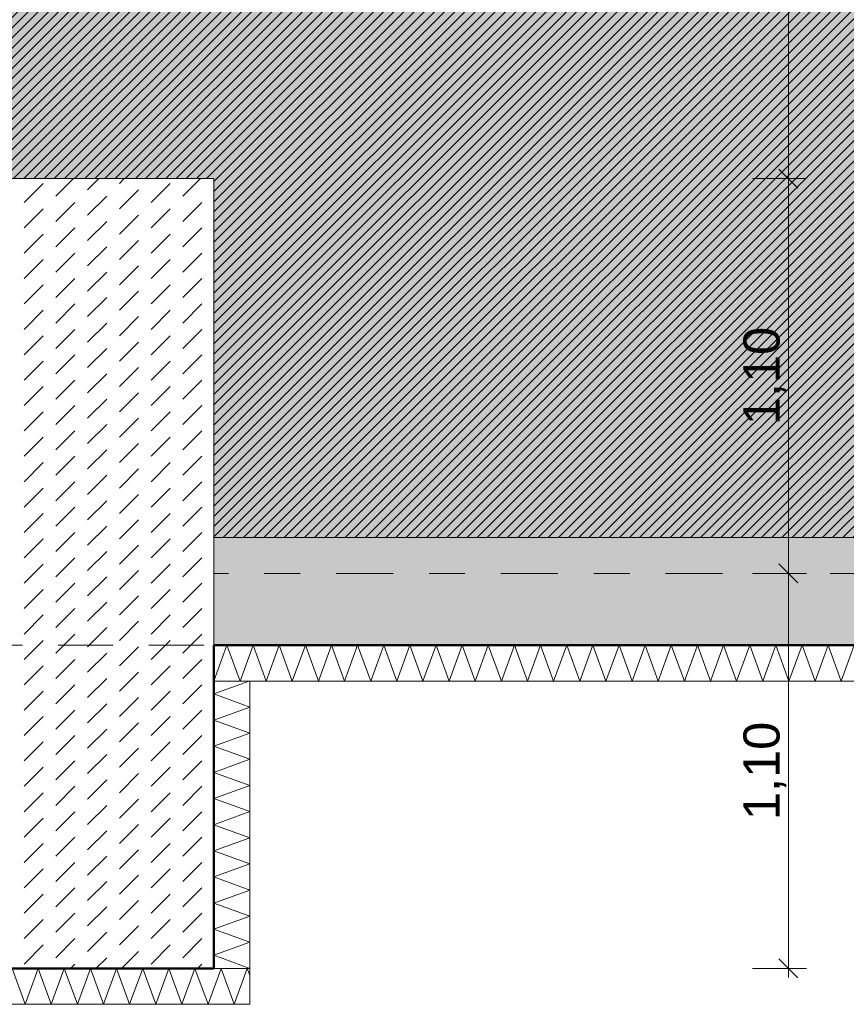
# Model space of a CAD drawing. Header units: metres. Extents: x -273 to 6, y -183 to 13.
# Tile 212 of 256: x -65.86 to -63.56, y -40.65 to -37.9. Entities that reach past the tile are written whole.
import ezdxf

# ---------------------------------------------------------------- set-up
doc = ezdxf.new("R2010")
doc.units = ezdxf.units.M
doc.header["$LTSCALE"] = 0.05
doc.header["$PDMODE"] = 1
doc.header["$PDSIZE"] = -2
doc.linetypes.add('ISO-02 Strichlinie', pattern=[3.81, 3.048, -0.762])
doc.linetypes.add('Linienart-53', pattern=[5.291531, 3.175, -1.058062, 0.352704, -0.705764])
doc.layers.get('0').update_dxf_attribs({"lineweight": 25})
for name, color, linetype, lineweight, true_color in [('00 -Bauelemente -Beton unbewehrt', 7, 'Continuous', 9, 0xf7e06e), ('00 -Bauelemente -Dämmung innen', 7, 'Continuous', 9, 0xff7fe6), ('30 -32 Gründung- 2 Flachgründungen u. Bodenplatten', 7, 'Continuous', 9, 0xff6633), ('30 -32 Gründung-4 Frostschürze', 7, 'Continuous', 9, 0x66aaff), ('70 -72 Beschriftung- 1 Beschriftung allgemein', 7, 'Continuous', 9, 0xff6633), ('70 -76 Bemaßung- 2 Allgemein', 7, 'Continuous', 5, 0x6666cc)]:
    doc.layers.add(name, color=color, linetype=linetype, lineweight=lineweight, true_color=true_color)
for name, color, linetype, lineweight in [('30 -35 Decken- 2 Beläge- Dämmung', 7, 'Continuous', 9), ('70 -71 Achsen- 1 Gebäudeachsen', 7, 'Linienart-53', 18), ('Keine', 7, 'Continuous', 9)]:
    doc.layers.add(name, color=color, linetype=linetype, lineweight=lineweight)
doc.styles.add('Arial', font='arial.ttf')
doc.dimstyles.new('k+k_klein', dxfattribs={"dimtxt": 0.100689, "dimasz": 0.05302, "dimexe": 0.05, "dimexo": 0.15, "dimgap": 0.005, "dimtad": 1, "dimdec": 3, "dimtxsty": 'Arial', "dimblk": 'VW_SLASH-2', "dimblk1": 'VW_SLASH-2', "dimblk2": 'VW_SLASH-2', "dimcen": 0, "dimdle": 0.025, "dimadec": 3, "dimazin": 0, "dimtfac": 0.75, "dimtdec": 3, "dimtix": 1, "dimtmove": 0, "dimatfit": 0, "dimldrblk": 'VW_FILLEDARROW', "dimfxl": 0.1, "dimfxlon": 1, "dimfrac": 2, "dimtolj": 1, "dimarcsym": 0})

# ---------------------------------------------------------------- blocks, each defined once
blk = doc.blocks.new('_Achsen (3D)')
at = {"layer": '70 -71 Achsen- 1 Gebäudeachsen', "transparency": 33554687}
blk.add_line((-179.668, -39.447), (3.826, -39.447), dxfattribs=at)
blk = doc.blocks.new('Gruppe-414')
at = {"color": 255, "linetype": 'Continuous', "lineweight": 5}
blk.add_wipeout([(-65.321, -39.747), (-59.271, -39.747), (-59.271, -39.647), (-65.321, -39.647)], dxfattribs=at).dxf.layer = '00 -Bauelemente -Dämmung innen'
blk = doc.blocks.new('Gruppe-415')
at = {"layer": '00 -Bauelemente -Dämmung innen', "color": 7, "transparency": 33554687, "flags": 128}
blk.add_lwpolyline([(-65.321, -39.747), (-65.2846, -39.647), (-65.2482, -39.747), (-65.2118, -39.647), (-65.1754, -39.747), (-65.139, -39.647), (-65.1026, -39.747), (-65.0662, -39.647), (-65.0298, -39.747), (-64.9934, -39.647), (-64.957, -39.747), (-64.9206, -39.647), (-64.8842, -39.747), (-64.8478, -39.647), (-64.8114, -39.747), (-64.775, -39.647), (-64.7386, -39.747), (-64.7023, -39.647), (-64.6659, -39.747), (-64.6295, -39.647), (-64.5931, -39.747), (-64.5567, -39.647), (-64.5203, -39.747), (-64.4839, -39.647), (-64.4475, -39.747), (-64.4111, -39.647), (-64.3747, -39.747), (-64.3383, -39.647), (-64.3019, -39.747), (-64.2655, -39.647), (-64.2291, -39.747), (-64.1927, -39.647), (-64.1563, -39.747), (-64.1199, -39.647), (-64.0835, -39.747), (-64.0471, -39.647), (-64.0107, -39.747), (-63.9743, -39.647), (-63.9379, -39.747), (-63.9015, -39.647), (-63.8651, -39.747), (-63.8287, -39.647), (-63.7923, -39.747), (-63.7559, -39.647), (-63.7195, -39.747), (-63.6831, -39.647), (-63.6467, -39.747), (-63.6103, -39.647), (-63.5739, -39.747), (-63.5375, -39.647)], dxfattribs=at)
blk = doc.blocks.new('Gruppe-416')
at = {"layer": '00 -Bauelemente -Dämmung innen', "color": 7, "linetype": 'Continuous', "lineweight": 9, "transparency": 33554687}
blk.add_line((-65.321, -39.647), (-65.321, -39.747), dxfattribs=at)
blk = doc.blocks.new('Gruppe-418')
at = {"color": 7, "transparency": 33554687}
blk.add_blockref('Gruppe-416', (0, 0), dxfattribs=at)
blk = doc.blocks.new('Gruppe-419')
at = {"layer": '00 -Bauelemente -Dämmung innen', "color": 7, "linetype": 'Continuous', "lineweight": 9, "transparency": 33554687}
blk.add_line((-59.271, -39.647), (-65.321, -39.647), dxfattribs=at)
blk = doc.blocks.new('Gruppe-420')
at = {"layer": '00 -Bauelemente -Dämmung innen', "color": 7, "linetype": 'Continuous', "lineweight": 9, "transparency": 33554687}
blk.add_line((-65.321, -39.747), (-59.271, -39.747), dxfattribs=at)
blk = doc.blocks.new('Gruppe-421')
at = {"color": 7, "transparency": 33554687}
for name in ['Gruppe-419', 'Gruppe-420']:
    blk.add_blockref(name, (0, 0), dxfattribs=at)
blk = doc.blocks.new('Gruppe-422')
at = {"layer": '00 -Bauelemente -Dämmung innen', "color": 7}
blk.add_blockref('Gruppe-414', (0, 0), dxfattribs=at)
at = {"color": 7, "transparency": 33554687}
for name in ['Gruppe-418', 'Gruppe-421']:
    blk.add_blockref(name, (0, 0), dxfattribs=at)
at = {"layer": '00 -Bauelemente -Dämmung innen', "color": 7, "transparency": 33554687}
blk.add_blockref('Gruppe-415', (0, 0), dxfattribs=at)
blk = doc.blocks.new('Gruppe-423')
at = {"layer": '00 -Bauelemente -Dämmung innen', "color": 7, "transparency": 33554687}
blk.add_blockref('Gruppe-422', (0, 0), dxfattribs=at)
at = {"layer": '00 -Bauelemente -Dämmung innen', "color": 0, "flags": 1}
for tag in ['prm0_value', 'prm1_value', 'prm2_value', 'prm3_value', 'prm4_value', 'prm5_value', 'prm6_value', 'IFC_UUID', 'instanceID', 'prm0_name', 'prm0_type', 'prm1_name', 'prm1_type', 'prm2_name', 'prm2_type', 'prm3_name', 'prm3_type', 'prm4_name', 'prm4_type', 'prm5_name', 'prm5_type', 'prm6_name', 'prm6_type']:
    blk.add_attdef(tag, (-65.321, -39.747), '', height=0.00018, dxfattribs=at)
blk = doc.blocks.new('Gruppe-1504')
at = {"color": 255, "linetype": 'Continuous', "lineweight": 5}
blk.add_wipeout([(-65.221, -40.547), (-65.221, -39.747), (-65.321, -39.747), (-65.321, -40.547)], dxfattribs=at).dxf.layer = '00 -Bauelemente -Dämmung innen'
blk = doc.blocks.new('Gruppe-1505')
at = {"layer": '00 -Bauelemente -Dämmung innen', "color": 7, "transparency": 33554687, "flags": 128}
blk.add_lwpolyline([(-65.221, -40.547), (-65.321, -40.5106), (-65.221, -40.4742), (-65.321, -40.4379), (-65.221, -40.4015), (-65.321, -40.3651), (-65.221, -40.3287), (-65.321, -40.2923), (-65.221, -40.2559), (-65.321, -40.2195), (-65.221, -40.1831), (-65.321, -40.1467), (-65.221, -40.1103), (-65.321, -40.0739), (-65.221, -40.0375), (-65.321, -40.0011), (-65.221, -39.9647), (-65.321, -39.9283), (-65.221, -39.8919), (-65.321, -39.8555), (-65.221, -39.8191), (-65.321, -39.7827), (-65.223, -39.747)], dxfattribs=at)
blk = doc.blocks.new('Gruppe-1506')
at = {"layer": '00 -Bauelemente -Dämmung innen', "color": 7, "linetype": 'Continuous', "lineweight": 9, "transparency": 33554687}
blk.add_line((-65.321, -40.547), (-65.221, -40.547), dxfattribs=at)
blk = doc.blocks.new('Gruppe-1507')
at = {"layer": '00 -Bauelemente -Dämmung innen', "color": 7, "linetype": 'Continuous', "lineweight": 9, "transparency": 33554687}
blk.add_line((-65.221, -39.747), (-65.321, -39.747), dxfattribs=at)
blk = doc.blocks.new('Gruppe-1508')
at = {"color": 7, "transparency": 33554687}
for name in ['Gruppe-1507', 'Gruppe-1506']:
    blk.add_blockref(name, (0, 0), dxfattribs=at)
blk = doc.blocks.new('Gruppe-1509')
at = {"layer": '00 -Bauelemente -Dämmung innen', "color": 7, "linetype": 'Continuous', "lineweight": 9, "transparency": 33554687}
blk.add_line((-65.321, -39.747), (-65.321, -40.547), dxfattribs=at)
blk = doc.blocks.new('Gruppe-1510')
at = {"layer": '00 -Bauelemente -Dämmung innen', "color": 7, "linetype": 'Continuous', "lineweight": 9, "transparency": 33554687}
blk.add_line((-65.221, -40.547), (-65.221, -39.747), dxfattribs=at)
blk = doc.blocks.new('Gruppe-1511')
at = {"color": 7, "transparency": 33554687}
for name in ['Gruppe-1509', 'Gruppe-1510']:
    blk.add_blockref(name, (0, 0), dxfattribs=at)
blk = doc.blocks.new('Gruppe-1512')
at = {"layer": '00 -Bauelemente -Dämmung innen', "color": 7}
blk.add_blockref('Gruppe-1504', (0, 0), dxfattribs=at)
at = {"color": 7, "transparency": 33554687}
for name in ['Gruppe-1508', 'Gruppe-1511']:
    blk.add_blockref(name, (0, 0), dxfattribs=at)
at = {"layer": '00 -Bauelemente -Dämmung innen', "color": 7, "transparency": 33554687}
blk.add_blockref('Gruppe-1505', (0, 0), dxfattribs=at)
blk = doc.blocks.new('Gruppe-1513')
at = {"layer": '00 -Bauelemente -Dämmung innen', "color": 7, "transparency": 33554687}
blk.add_blockref('Gruppe-1512', (0, 0), dxfattribs=at)
at = {"layer": '00 -Bauelemente -Dämmung innen', "color": 0, "flags": 1}
for tag in ['prm0_value', 'prm1_value', 'prm2_value', 'prm3_value', 'prm4_value', 'prm5_value', 'prm6_value', 'IFC_UUID', 'instanceID', 'prm0_name', 'prm0_type', 'prm1_name', 'prm1_type', 'prm2_name', 'prm2_type', 'prm3_name', 'prm3_type', 'prm4_name', 'prm4_type', 'prm5_name', 'prm5_type', 'prm6_name', 'prm6_type']:
    blk.add_attdef(tag, (-65.321, -40.547), '', height=0.00018, dxfattribs=at)
blk = doc.blocks.new('Gruppe-1514')
at = {"color": 255, "linetype": 'Continuous', "lineweight": 5}
blk.add_wipeout([(-67.521, -40.647), (-65.221, -40.647), (-65.221, -40.547), (-67.521, -40.547)], dxfattribs=at).dxf.layer = '00 -Bauelemente -Dämmung innen'
blk = doc.blocks.new('Gruppe-1515')
at = {"layer": '00 -Bauelemente -Dämmung innen', "color": 7, "transparency": 33554687, "flags": 128}
blk.add_lwpolyline([(-67.521, -40.647), (-67.4846, -40.547), (-67.4482, -40.647), (-67.4118, -40.547), (-67.3754, -40.647), (-67.339, -40.547), (-67.3026, -40.647), (-67.2662, -40.547), (-67.2298, -40.647), (-67.1934, -40.547), (-67.157, -40.647), (-67.1206, -40.547), (-67.0842, -40.647), (-67.0478, -40.547), (-67.0114, -40.647), (-66.975, -40.547), (-66.9386, -40.647), (-66.9023, -40.547), (-66.8659, -40.647), (-66.8295, -40.547), (-66.7931, -40.647), (-66.7567, -40.547), (-66.7203, -40.647), (-66.6839, -40.547), (-66.6475, -40.647), (-66.6111, -40.547), (-66.5747, -40.647), (-66.5383, -40.547), (-66.5019, -40.647), (-66.4655, -40.547), (-66.4291, -40.647), (-66.3927, -40.547), (-66.3563, -40.647), (-66.3199, -40.547), (-66.2835, -40.647), (-66.2471, -40.547), (-66.2107, -40.647), (-66.1743, -40.547), (-66.1379, -40.647), (-66.1015, -40.547), (-66.0651, -40.647), (-66.0287, -40.547), (-65.9923, -40.647), (-65.9559, -40.547), (-65.9195, -40.647), (-65.8831, -40.547), (-65.8467, -40.647), (-65.8103, -40.547), (-65.7739, -40.647), (-65.7375, -40.547), (-65.7011, -40.647), (-65.6648, -40.547), (-65.6284, -40.647), (-65.592, -40.547), (-65.5556, -40.647), (-65.5192, -40.547), (-65.4828, -40.647), (-65.4464, -40.547), (-65.41, -40.647), (-65.3736, -40.547), (-65.3372, -40.647), (-65.3008, -40.547), (-65.2644, -40.647), (-65.228, -40.547), (-65.221, -40.5662)], dxfattribs=at)
blk = doc.blocks.new('Gruppe-1516')
at = {"layer": '00 -Bauelemente -Dämmung innen', "color": 7, "linetype": 'Continuous', "lineweight": 9, "transparency": 33554687}
blk.add_line((-67.521, -40.547), (-67.521, -40.647), dxfattribs=at)
blk = doc.blocks.new('Gruppe-1517')
at = {"layer": '00 -Bauelemente -Dämmung innen', "color": 7, "linetype": 'Continuous', "lineweight": 9, "transparency": 33554687}
blk.add_line((-65.221, -40.647), (-65.221, -40.547), dxfattribs=at)
blk = doc.blocks.new('Gruppe-1518')
at = {"color": 7, "transparency": 33554687}
for name in ['Gruppe-1516', 'Gruppe-1517']:
    blk.add_blockref(name, (0, 0), dxfattribs=at)
blk = doc.blocks.new('Gruppe-1519')
at = {"layer": '00 -Bauelemente -Dämmung innen', "color": 7, "linetype": 'Continuous', "lineweight": 9, "transparency": 33554687}
blk.add_line((-65.221, -40.547), (-67.521, -40.547), dxfattribs=at)
blk = doc.blocks.new('Gruppe-1520')
at = {"layer": '00 -Bauelemente -Dämmung innen', "color": 7, "linetype": 'Continuous', "lineweight": 9, "transparency": 33554687}
blk.add_line((-67.521, -40.647), (-65.221, -40.647), dxfattribs=at)
blk = doc.blocks.new('Gruppe-1521')
at = {"color": 7, "transparency": 33554687}
for name in ['Gruppe-1519', 'Gruppe-1520']:
    blk.add_blockref(name, (0, 0), dxfattribs=at)
blk = doc.blocks.new('Gruppe-1522')
at = {"layer": '00 -Bauelemente -Dämmung innen', "color": 7}
blk.add_blockref('Gruppe-1514', (0, 0), dxfattribs=at)
at = {"color": 7, "transparency": 33554687}
for name in ['Gruppe-1518', 'Gruppe-1521']:
    blk.add_blockref(name, (0, 0), dxfattribs=at)
at = {"layer": '00 -Bauelemente -Dämmung innen', "color": 7, "transparency": 33554687}
blk.add_blockref('Gruppe-1515', (0, 0), dxfattribs=at)
blk = doc.blocks.new('Gruppe-1523')
at = {"layer": '00 -Bauelemente -Dämmung innen', "color": 7, "transparency": 33554687}
blk.add_blockref('Gruppe-1522', (0, 0), dxfattribs=at)
at = {"layer": '00 -Bauelemente -Dämmung innen', "color": 0, "flags": 1}
for tag in ['prm0_value', 'prm1_value', 'prm2_value', 'prm3_value', 'prm4_value', 'prm5_value', 'prm6_value', 'IFC_UUID', 'instanceID', 'prm0_name', 'prm0_type', 'prm1_name', 'prm1_type', 'prm2_name', 'prm2_type', 'prm3_name', 'prm3_type', 'prm4_name', 'prm4_type', 'prm5_name', 'prm5_type', 'prm6_name', 'prm6_type']:
    blk.add_attdef(tag, (-67.521, -40.647), '', height=0.00018, dxfattribs=at)
blk = doc.blocks.new('Gruppe-2371')
at = {"layer": '30 -32 Gründung- 2 Flachgründungen u. Bodenplatten', "flags": 128}
blk.add_lwpolyline([(-67.521, -38.347), (-65.321, -38.347), (-65.321, -40.547), (-67.521, -40.547)], close=True, dxfattribs=at)
at = {"color": 255}
for points in [[(-67.321, -38.7093), (-66.3926, -38.7093), (-66.3926, -38.547), (-67.321, -38.547)], [(-67.321, -39.2773), (-66.1298, -39.2773), (-66.1298, -38.7905), (-67.321, -38.7905)]]:
    blk.add_wipeout(points, dxfattribs=at).dxf.layer = '70 -72 Beschriftung- 1 Beschriftung allgemein'
at = {"layer": '70 -72 Beschriftung- 1 Beschriftung allgemein', "char_height": 0.100689, "attachment_point": 1, "line_spacing_factor": 0.970891, "style": 'Arial'}
for s, insert in [('EF 2,20/2,20m', (-67.321, -38.5741)), ('OK innen=-0,205m\\POK außen=-0,455\\PUK=-1,455m', (-67.321, -38.8175))]:
    blk.add_mtext(s, dxfattribs=dict(at, insert=insert))
blk = doc.blocks.new('_FU_2D LP5 (2D)')
at = {"color": 255}
blk.add_wipeout([(-67.52099996, -38.34704198), (-65.32099996, -38.34704198), (-65.32099996, -40.54704198), (-67.52099996, -40.54704198)], dxfattribs=at).dxf.layer = '00 -Bauelemente -Beton unbewehrt'
at = {"layer": '00 -Bauelemente -Beton unbewehrt', "linetype": 'Continuous', "lineweight": 9}
h = blk.add_hatch(dxfattribs=at)
h.set_pattern_fill('Unbew_ Beton1 1mm SRF', style=0, pattern_type=2)
h.set_pattern_definition([(45, (0, 0), (0.088388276, 0.01767774), [0.075, -0.05])])
h.paths.add_polyline_path([(-67.52099996, -38.34704198), (-65.32099996, -38.34704198), (-65.32099996, -40.54704198), (-67.52099996, -40.54704198)])
at = {"layer": '30 -35 Decken- 2 Beläge- Dämmung', "linetype": 'Continuous', "lineweight": 18, "true_color": 0xd9d9d9}
h = blk.add_hatch(dxfattribs=at)
h.set_pattern_fill('Schraffur grau', color=254, style=0, pattern_type=2)
h.set_pattern_definition([(45, (-88.613402, -25.839444), (0.014142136, -0.014142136), [])])
h.paths.add_polyline_path([(-75.77099996, -21.84704198), (-74.77099996, -21.84704198), (-74.77099996, -20.54704198), (-75.67099996, -20.54704198), (-75.67099996, -14.84704198), (-79.77099996, -14.84704198), (-79.77099996, -29.09704198), (-80.92099996, -29.09704198), (-80.92099996, -29.93902719), (-80.92109109, -29.93902719), (-80.92109109, -33.19704198), (-84.92099996, -33.19704198), (-84.92099996, -29.93902719), (-84.92109109, -29.93902719), (-84.92109109, -29.09704198), (-89.17099996, -29.09704198), (-89.17099996, -33.19704198), (-93.17109109, -33.19704198), (-93.17109109, -29.09704198), (-98.82099996, -29.09704198), (-98.82099996, -34.09704198), (-75.67099996, -34.09704198), (-75.67099996, -30.59704198), (-73.67099996, -30.59704198), (-73.67099996, -35.19704198), (-74.57099996, -35.19704198), (-74.57099996, -38.67204198), (-73.89599996, -38.67204198), (-73.89599996, -39.34704198), (-67.52099996, -39.34704198), (-67.52099996, -38.34704198), (-65.32099996, -38.34704198), (-65.32099996, -39.34704198), (-59.27099996, -39.34704198), (-59.27099996, -38.34704198), (-57.07099996, -38.34704198), (-57.07099996, -39.34704198), (-50.67099996, -39.34704198), (-50.67099996, -28.29704198), (-56.92099996, -28.29704198), (-56.92099996, -32.44704198), (-59.42099996, -32.44704198), (-59.42099996, -28.29704198), (-65.17099996, -28.29704198), (-65.17099996, -32.44704198), (-67.67099996, -32.44704198), (-67.67099996, -28.29704198), (-73.57099996, -28.29704198), (-73.57099996, -29.29704198), (-75.77099996, -29.29704198), (-75.77099996, -27.09704198), (-74.77099996, -27.09704198), (-74.77099996, -24.04704198), (-75.77099996, -24.04704198)])
at = {"layer": 'Keine', "linetype": 'Continuous', "lineweight": 0, "transparency": 33554511}
h = blk.add_hatch(color=43, dxfattribs=at)
h.paths.add_polyline_path([(-75.67109109, -30.59704198), (-73.67099996, -30.59704198), (-73.67099996, -35.19704198), (-74.57099996, -35.19704198), (-74.57099996, -38.67204198), (-73.89599996, -38.67204198), (-73.89599996, -39.34704198), (-67.52099996, -39.34704198), (-67.52099996, -38.34704198), (-65.32099996, -38.34704198), (-65.32099996, -39.34704198), (-59.27099996, -39.34704198), (-59.27099996, -38.34704198), (-57.07099996, -38.34704198), (-57.07099996, -39.34704198), (-50.67099996, -39.34704198), (-50.67099996, -28.29704198), (-56.92099996, -28.29704198), (-56.92099996, -32.44704198), (-59.42099996, -32.44704198), (-59.42099996, -28.29704198), (-65.17099996, -28.29704198), (-65.17099996, -32.44704198), (-67.67099996, -32.44704198), (-67.67099996, -28.29704198), (-73.57099996, -28.29704198), (-73.57099996, -29.29704198), (-75.77099996, -29.29704198), (-75.77099996, -27.09704198), (-74.77099996, -27.09704198), (-74.77099996, -24.04704198), (-75.77099996, -24.04704198), (-75.77099996, -21.84704198), (-74.77099996, -21.84704198), (-74.77099996, -20.54704198), (-75.67109109, -20.54704198), (-75.67109109, -10.69704198), (-75.42109109, -10.69704198), (-75.42109109, -9.44704198), (-81.42109109, -9.44704198), (-81.42109109, -13.94704198), (-84.42109109, -13.94704198), (-84.42109109, -6.44704198), (-81.95609109, -6.44704198), (-81.95609109, -3.29008264), (-84.69599996, -3.29008264), (-84.69599996, -0.54704198), (-88.07099996, -0.54704198), (-88.07099996, -2.44704198), (-89.37099996, -2.44704198), (-89.37099996, -0.54704198), (-89.57099996, -0.54704198), (-89.57099996, -2.89008719), (-92.77099996, -2.89008719), (-92.77099996, -0.54704198), (-93.72109109, -0.54704198), (-93.72109109, -8.09704198), (-92.67109109, -8.09704198), (-92.67109109, -6.44704198), (-89.67109109, -6.44704198), (-89.67109109, -13.94704198), (-92.67109109, -13.94704198), (-92.67109109, -9.29704198), (-98.82109109, -9.29704198), (-98.82109109, -11.09704198), (-94.09609109, -11.09704198), (-94.09609109, -23.54704198), (-98.82109109, -23.54704198), (-98.82109109, -34.09704198), (-75.67109109, -34.09704198)])
h.paths.add_polyline_path([(-89.17109109, -33.19704198), (-93.17109109, -33.19704198), (-93.17109109, -29.19704198), (-89.17109109, -29.19704198)])
h.paths.add_polyline_path([(-84.92109109, -29.19704198), (-80.92109109, -29.19704198), (-80.92109109, -33.19704198), (-84.92109109, -33.19704198)])
h.paths.add_polyline_path([(-85.12109109, -17.39704198), (-80.72109109, -17.39704198), (-80.72109109, -25.49704198), (-85.12109109, -25.49704198)])
h.paths.add_polyline_path([(-88.97109109, -25.49704198), (-93.37109109, -25.49704198), (-93.37109109, -17.39704198), (-88.97109109, -17.39704198)])
at = {"layer": '00 -Bauelemente -Beton unbewehrt', "flags": 128}
blk.add_lwpolyline([(-67.52099996, -38.34704198), (-65.32099996, -38.34704198), (-65.32099996, -40.54704198), (-67.52099996, -40.54704198)], close=True, dxfattribs=at)
at = {"layer": '30 -35 Decken- 2 Beläge- Dämmung', "flags": 128}
blk.add_lwpolyline([(-98.82099996, -34.09704198), (-75.67099996, -34.09704198), (-75.67099996, -30.59704198), (-73.67099996, -30.59704198), (-73.67099996, -35.19704198), (-74.57099996, -35.19704198), (-74.57099996, -38.67204198), (-73.89599996, -38.67204198), (-73.89599996, -39.34704198), (-67.52099996, -39.34704198), (-67.52099996, -38.34704198), (-65.32099996, -38.34704198), (-65.32099996, -39.34704198), (-59.27099996, -39.34704198), (-59.27099996, -38.34704198), (-57.07099996, -38.34704198), (-57.07099996, -39.34704198), (-50.67099996, -39.34704198), (-50.67099996, -28.29704198)], dxfattribs=at)
at = {"layer": 'Keine', "flags": 128}
blk.add_lwpolyline([(-98.82109109, -34.09704198), (-75.67109109, -34.09704198), (-75.67109109, -30.59704198), (-73.67099996, -30.59704198), (-73.67099996, -35.19704198), (-74.57099996, -35.19704198), (-74.57099996, -38.67204198), (-73.89599996, -38.67204198), (-73.89599996, -39.34704198), (-67.52099996, -39.34704198), (-67.52099996, -38.34704198), (-65.32099996, -38.34704198), (-65.32099996, -39.34704198), (-59.27099996, -39.34704198), (-59.27099996, -38.34704198), (-57.07099996, -38.34704198), (-57.07099996, -39.34704198), (-50.67099996, -39.34704198), (-50.67099996, -28.29704198)], dxfattribs=at)
at = {"layer": '00 -Bauelemente -Dämmung innen', "color": 7}
blk.add_blockref('Gruppe-423', (0, 0), dxfattribs=at)
at = {"layer": '30 -32 Gründung-4 Frostschürze', "linetype": 'Continuous', "lineweight": 0, "transparency": 33554534}
blk.add_hatch(color=161, dxfattribs=at).paths.add_polyline_path([(-59.27099996, -39.64704198), (-65.32099996, -39.64704198), (-65.32099996, -39.34704198), (-59.27099996, -39.34704198)])
at = {"layer": '30 -32 Gründung- 2 Flachgründungen u. Bodenplatten', "linetype": 'ISO-02 Strichlinie'}
blk.add_line((-67.52099996, -39.64704198), (-65.32099996, -39.64704198), dxfattribs=at)
at = {"layer": '30 -32 Gründung-4 Frostschürze', "flags": 128}
blk.add_lwpolyline([(-59.27099996, -39.64704198), (-65.32099996, -39.64704198), (-65.32099996, -39.34704198), (-59.27099996, -39.34704198)], close=True, dxfattribs=at)
at = {"layer": '00 -Bauelemente -Dämmung innen', "color": 7}
blk.add_blockref('Gruppe-1513', (0, 0), dxfattribs=at)
blk.add_blockref('Gruppe-1523', (0, 0), dxfattribs=at)
at = {"layer": '30 -32 Gründung- 2 Flachgründungen u. Bodenplatten', "color": 7}
blk.add_blockref('Gruppe-2371', (0, 0), dxfattribs=at)
at = {"layer": '70 -72 Beschriftung- 1 Beschriftung allgemein', "color": 103, "lineweight": 50, "true_color": 0x66cc7f, "flags": 128}
blk.add_lwpolyline([(-98.82099996, -34.39704198), (-75.67099996, -34.39704198), (-75.67099996, -35.19704198), (-74.87099996, -35.19704198), (-74.87099996, -38.67204198), (-75.44599996, -38.67204198), (-75.44599996, -40.22204198), (-73.89599996, -40.22204198), (-73.89599996, -39.64704198), (-67.52099996, -39.64704198), (-67.52099996, -40.54704198), (-65.32099996, -40.54704198), (-65.32099996, -39.64704198), (-59.27099996, -39.64704198), (-59.27099996, -40.54704198), (-57.07099996, -40.54704198), (-57.07099996, -39.64704198), (-50.67099996, -39.64704198), (-50.67099996, -40.19704198), (-49.17099996, -40.19704198), (-49.17099996, -34.39704198), (-26.02099996, -34.39704198)], dxfattribs=at)
blk = doc.blocks.new('VW_SLASH-2')
at = {"color": 0, "linetype": 'ByBlock', "lineweight": -2, "transparency": 16777216}
blk.add_line((0.472, 0), (-1, 0), dxfattribs=at)
at = {"color": 0, "lineweight": 5, "transparency": 16777216, "flags": 128}
blk.add_lwpolyline([(0.5, 0.5), (-0.5, -0.5)], dxfattribs=at)
blk = doc.blocks.new('*D2922')
at = {"layer": '70 -76 Bemaßung- 2 Allgemein', "color": 0, "lineweight": -2}
for p, q in [((-65.321, -44.172), (-65.321, -44.322)), ((-65.374, -44.272), (-66.368, -44.272)), ((-66.421, -44.422), (-66.421, -44.322))]:
    blk.add_line(p, q, dxfattribs=at)
at = {"layer": 'Defpoints', "color": 0}
for p in [(-65.321, -39.647), (-66.421, -44.272), (-66.421, -44.272)]:
    blk.add_point(p, dxfattribs=at)
at = {"layer": '70 -76 Bemaßung- 2 Allgemein', "color": 0, "lineweight": -2, "xscale": 0.05302001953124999, "yscale": 0.05302001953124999, "zscale": 0.05302001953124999, "rotation": 180}
blk.add_blockref('VW_SLASH-2', (-66.421, -44.272), dxfattribs=at)
at = {"layer": '70 -76 Bemaßung- 2 Allgemein', "color": 0, "lineweight": -2, "xscale": 0.05302001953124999, "yscale": 0.05302001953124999, "zscale": 0.05302001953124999}
blk.add_blockref('VW_SLASH-2', (-65.321, -44.272), dxfattribs=at)
at = {"layer": '70 -76 Bemaßung- 2 Allgemein', "color": 0, "insert": (-65.871, -44.2066), "char_height": 0.10069, "attachment_point": 5, "style": 'Arial'}
blk.add_mtext('\\A1;1,10', dxfattribs=at)
blk = doc.blocks.new('VW_FILLEDARROW')
at = {"linetype": 'Continuous', "lineweight": 0, "transparency": 16777216}
blk.add_hatch(color=0, dxfattribs=at).paths.add_polyline_path([(-2.829, 0.758), (0, 0), (-2.829, -0.758)])
at = {"color": 0, "lineweight": 5, "transparency": 16777216, "flags": 128}
blk.add_lwpolyline([(-2.829, 0.758), (0, 0), (-2.829, -0.758)], close=True, dxfattribs=at)
blk = doc.blocks.new('*D2923')
at = {"layer": '70 -76 Bemaßung- 2 Allgemein', "color": 0, "lineweight": -2}
for p, q in [((-65.321, -44.172), (-65.321, -44.322)), ((-59.271, -44.172), (-59.271, -44.322)), ((-59.324, -44.272), (-65.268, -44.272))]:
    blk.add_line(p, q, dxfattribs=at)
at = {"layer": 'Defpoints', "color": 0}
for p in [(-65.321, -39.647), (-59.271, -39.647), (-65.321, -44.272)]:
    blk.add_point(p, dxfattribs=at)
at = {"layer": '70 -76 Bemaßung- 2 Allgemein', "color": 0, "lineweight": -2, "xscale": 0.05302001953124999, "yscale": 0.05302001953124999, "zscale": 0.05302001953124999, "rotation": 180}
blk.add_blockref('VW_SLASH-2', (-65.321, -44.272), dxfattribs=at)
at = {"layer": '70 -76 Bemaßung- 2 Allgemein', "color": 0, "lineweight": -2, "xscale": 0.05302001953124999, "yscale": 0.05302001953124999, "zscale": 0.05302001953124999}
blk.add_blockref('VW_SLASH-2', (-59.271, -44.272), dxfattribs=at)
at = {"layer": '70 -76 Bemaßung- 2 Allgemein', "color": 0, "insert": (-62.296, -44.2066), "char_height": 0.10069, "attachment_point": 5, "style": 'Arial'}
blk.add_mtext('\\A1;6,05', dxfattribs=at)
blk = doc.blocks.new('*D3127')
at = {"layer": '70 -76 Bemaßung- 2 Allgemein', "color": 0, "lineweight": -2}
for p, q in [((-66.421, -43.672), (-66.421, -43.822)), ((-65.321, -43.672), (-65.321, -43.822)), ((-65.374, -43.772), (-66.368, -43.772))]:
    blk.add_line(p, q, dxfattribs=at)
at = {"layer": 'Defpoints', "color": 0}
for p in [(-66.421, -40.547), (-65.321, -40.547), (-66.421, -43.772)]:
    blk.add_point(p, dxfattribs=at)
at = {"layer": '70 -76 Bemaßung- 2 Allgemein', "color": 0, "lineweight": -2, "xscale": 0.05302001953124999, "yscale": 0.05302001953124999, "zscale": 0.05302001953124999, "rotation": 180}
blk.add_blockref('VW_SLASH-2', (-66.421, -43.772), dxfattribs=at)
at = {"layer": '70 -76 Bemaßung- 2 Allgemein', "color": 0, "lineweight": -2, "xscale": 0.05302001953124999, "yscale": 0.05302001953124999, "zscale": 0.05302001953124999}
blk.add_blockref('VW_SLASH-2', (-65.321, -43.772), dxfattribs=at)
at = {"layer": '70 -76 Bemaßung- 2 Allgemein', "color": 0, "insert": (-65.871, -43.7066), "char_height": 0.10069, "attachment_point": 5, "style": 'Arial'}
blk.add_mtext('\\A1;1,10', dxfattribs=at)
blk = doc.blocks.new('*D3128')
at = {"layer": '70 -76 Bemaßung- 2 Allgemein', "color": 0, "lineweight": -2}
for p, q in [((-65.321, -43.672), (-65.321, -43.822)), ((-65.221, -43.672), (-65.221, -43.822)), ((-65.374, -43.772), (-65.427, -43.772)), ((-65.221, -43.772), (-65.321, -43.772)), ((-65.168, -43.772), (-65.115, -43.772))]:
    blk.add_line(p, q, dxfattribs=at)
at = {"layer": 'Defpoints', "color": 0}
for p in [(-65.321, -40.547), (-65.221, -40.647), (-65.321, -43.772)]:
    blk.add_point(p, dxfattribs=at)
at = {"layer": '70 -76 Bemaßung- 2 Allgemein', "color": 0, "lineweight": -2, "xscale": 0.05302001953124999, "yscale": 0.05302001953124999, "zscale": 0.05302001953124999}
blk.add_blockref('VW_SLASH-2', (-65.321, -43.772), dxfattribs=at)
at = {"layer": '70 -76 Bemaßung- 2 Allgemein', "color": 0, "lineweight": -2, "xscale": 0.05302001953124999, "yscale": 0.05302001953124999, "zscale": 0.05302001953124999, "rotation": 180}
blk.add_blockref('VW_SLASH-2', (-65.221, -43.772), dxfattribs=at)
at = {"layer": '70 -76 Bemaßung- 2 Allgemein', "color": 0, "insert": (-65.271, -43.9837), "char_height": 0.10069, "attachment_point": 5, "style": 'Arial'}
blk.add_mtext('\\A1;10', dxfattribs=at)
blk = doc.blocks.new('*D3129')
at = {"layer": '70 -76 Bemaßung- 2 Allgemein', "color": 0, "lineweight": -2}
for p, q in [((-65.221, -43.672), (-65.221, -43.822)), ((-59.371, -43.672), (-59.371, -43.822)), ((-59.424, -43.772), (-65.168, -43.772))]:
    blk.add_line(p, q, dxfattribs=at)
at = {"layer": 'Defpoints', "color": 0}
for p in [(-65.221, -40.647), (-59.371, -40.647), (-65.221, -43.772)]:
    blk.add_point(p, dxfattribs=at)
at = {"layer": '70 -76 Bemaßung- 2 Allgemein', "color": 0, "lineweight": -2, "xscale": 0.05302001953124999, "yscale": 0.05302001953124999, "zscale": 0.05302001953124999, "rotation": 180}
blk.add_blockref('VW_SLASH-2', (-65.221, -43.772), dxfattribs=at)
at = {"layer": '70 -76 Bemaßung- 2 Allgemein', "color": 0, "lineweight": -2, "xscale": 0.05302001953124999, "yscale": 0.05302001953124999, "zscale": 0.05302001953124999}
blk.add_blockref('VW_SLASH-2', (-59.371, -43.772), dxfattribs=at)
at = {"layer": '70 -76 Bemaßung- 2 Allgemein', "color": 0, "insert": (-62.296, -43.7066), "char_height": 0.10069, "attachment_point": 5, "style": 'Arial'}
blk.add_mtext('\\A1;5,85', dxfattribs=at)
blk = doc.blocks.new('*D3480')
at = {"layer": '70 -76 Bemaßung- 2 Allgemein', "color": 0, "lineweight": -2}
for p, q in [((-63.821, -32.447), (-63.671, -32.447)), ((-63.721, -38.294), (-63.721, -32.5001)), ((-63.821, -38.347), (-63.671, -38.347))]:
    blk.add_line(p, q, dxfattribs=at)
at = {"layer": 'Defpoints', "color": 0}
for p in [(-65.171, -32.447), (-63.721, -32.447), (-65.321, -38.347)]:
    blk.add_point(p, dxfattribs=at)
at = {"layer": '70 -76 Bemaßung- 2 Allgemein', "color": 0, "lineweight": -2, "xscale": 0.05302001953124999, "yscale": 0.05302001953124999, "zscale": 0.05302001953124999}
for p, rotation in [((-63.721, -32.447), 90), ((-63.721, -38.347), 270)]:
    blk.add_blockref('VW_SLASH-2', p, dxfattribs=dict(at, rotation=rotation))
at = {"layer": '70 -76 Bemaßung- 2 Allgemein', "color": 0, "insert": (-63.7865, -35.397), "char_height": 0.10069, "attachment_point": 5, "rotation": 90, "style": 'Arial'}
blk.add_mtext('\\A1;5,90', dxfattribs=at)
blk = doc.blocks.new('*D3481')
at = {"layer": '70 -76 Bemaßung- 2 Allgemein', "color": 0, "lineweight": -2}
for p, q in [((-63.821, -38.347), (-63.671, -38.347)), ((-63.721, -39.394), (-63.721, -38.4001)), ((-63.821, -39.447), (-63.671, -39.447))]:
    blk.add_line(p, q, dxfattribs=at)
at = {"layer": 'Defpoints', "color": 0}
for p in [(-65.321, -38.347), (-63.721, -38.347), (-65.321, -39.447)]:
    blk.add_point(p, dxfattribs=at)
at = {"layer": '70 -76 Bemaßung- 2 Allgemein', "color": 0, "lineweight": -2, "xscale": 0.05302001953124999, "yscale": 0.05302001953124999, "zscale": 0.05302001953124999}
for p, rotation in [((-63.721, -38.347), 90), ((-63.721, -39.447), 270)]:
    blk.add_blockref('VW_SLASH-2', p, dxfattribs=dict(at, rotation=rotation))
at = {"layer": '70 -76 Bemaßung- 2 Allgemein', "color": 0, "insert": (-63.7865, -38.897), "char_height": 0.10069, "attachment_point": 5, "rotation": 90, "style": 'Arial'}
blk.add_mtext('\\A1;1,10', dxfattribs=at)
blk = doc.blocks.new('*D3482')
at = {"layer": '70 -76 Bemaßung- 2 Allgemein', "color": 0, "lineweight": -2}
for p, q in [((-63.821, -39.447), (-63.671, -39.447)), ((-63.721, -40.494), (-63.721, -39.5001)), ((-63.821, -40.547), (-63.671, -40.547))]:
    blk.add_line(p, q, dxfattribs=at)
at = {"layer": 'Defpoints', "color": 0}
for p in [(-65.321, -39.447), (-63.721, -39.447), (-65.321, -40.547)]:
    blk.add_point(p, dxfattribs=at)
at = {"layer": '70 -76 Bemaßung- 2 Allgemein', "color": 0, "lineweight": -2, "xscale": 0.05302001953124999, "yscale": 0.05302001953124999, "zscale": 0.05302001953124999}
for p, rotation in [((-63.721, -39.447), 90), ((-63.721, -40.547), 270)]:
    blk.add_blockref('VW_SLASH-2', p, dxfattribs=dict(at, rotation=rotation))
at = {"layer": '70 -76 Bemaßung- 2 Allgemein', "color": 0, "insert": (-63.7865, -39.997), "char_height": 0.10069, "attachment_point": 5, "rotation": 90, "style": 'Arial'}
blk.add_mtext('\\A1;1,10', dxfattribs=at)
blk = doc.blocks.new('Gruppe-2787')
at = {"layer": '70 -76 Bemaßung- 2 Allgemein'}
for base, p1, p2, text, picture, middle in [((-66.42099996, -44.27204198), (-65.32099996, -39.64704198), (-66.42099996, -44.27204198), '1,10', '*D2922', (-65.87099996, -44.20657844)), ((-65.32099996, -44.27204198), (-59.27099996, -39.64704198), (-65.32099996, -39.64704198), '6,05', '*D2923', (-62.29599996, -44.20657844))]:
    dim = blk.add_linear_dim(base=base, p1=p1, p2=p2, text=text, dimstyle='k+k_klein', override={"dimtxt": 0.100689, "dimgap": 0.005, "dimdec": 8, "dimpost": '<>', "dimtxsty": 'Arial', "dimtmove": 2}, dxfattribs=at)
    dim.commit()
    dim.dimension.update_dxf_attribs({"geometry": picture, "text_midpoint": middle})
blk = doc.blocks.new('Gruppe-2791')
at = {"layer": '70 -76 Bemaßung- 2 Allgemein'}
for base, p1, p2, text, override, picture, middle in [((-66.42099996, -43.77204198), (-65.32099996, -40.54704198), (-66.42099996, -40.54704198), '1,10', {"dimtxt": 0.100689, "dimgap": 0.005, "dimdec": 8, "dimpost": '<>', "dimtxsty": 'Arial', "dimtmove": 2}, '*D3127', (-65.87099996, -43.70657844)), ((-65.32099996, -43.77204198), (-65.22099996, -40.64704198), (-65.32099996, -40.54704198), '10', {"dimtxt": 0.100689, "dimgap": 0.005, "dimdec": 8, "dimpost": '<>', "dimtxsty": 'Arial', "dimtix": 0, "dimtmove": 2}, '*D3128', (-65.27099996, -43.98374666)), ((-65.22099996, -43.77204198), (-59.37099996, -40.64704198), (-65.22099996, -40.64704198), '5,85', {"dimtxt": 0.100689, "dimgap": 0.005, "dimdec": 8, "dimpost": '<>', "dimtxsty": 'Arial', "dimtmove": 2}, '*D3129', (-62.29599996, -43.70657844))]:
    dim = blk.add_linear_dim(base=base, p1=p1, p2=p2, text=text, dimstyle='k+k_klein', override=override, dxfattribs=at)
    dim.commit()
    dim.dimension.update_dxf_attribs({"geometry": picture, "text_midpoint": middle})
blk = doc.blocks.new('Gruppe-2804')
at = {"layer": '70 -76 Bemaßung- 2 Allgemein'}
for base, p1, p2, text, picture, middle in [((-63.721, -32.447), (-65.321, -38.347), (-65.171, -32.447), '5,90', '*D3480', (-63.7865, -35.397)), ((-63.721, -38.347), (-65.321, -39.447), (-65.321, -38.347), '1,10', '*D3481', (-63.7865, -38.897)), ((-63.721, -39.447), (-65.321, -40.547), (-65.321, -39.447), '1,10', '*D3482', (-63.7865, -39.997))]:
    dim = blk.add_linear_dim(base=base, p1=p1, p2=p2, angle=270, text=text, dimstyle='k+k_klein', override={"dimtxt": 0.100689, "dimgap": 0.005, "dimpost": '<>', "dimtxsty": 'Arial', "dimtmove": 2}, dxfattribs=at)
    dim.commit()
    dim.dimension.update_dxf_attribs({"geometry": picture, "text_midpoint": middle})
blk = doc.blocks.new('_FU_2D Bemaßung_ Beschriftung (3D)')
at = {"layer": '70 -76 Bemaßung- 2 Allgemein'}
for name in ['Gruppe-2804', 'Gruppe-2787', 'Gruppe-2791']:
    blk.add_blockref(name, (0, 0), dxfattribs=at)

msp = doc.modelspace()

# ---------------------------------------------------------------- block references
at = {"layer": 'Keine', "color": 1}
msp.add_blockref('_Achsen (3D)', (0, 0), dxfattribs=at)

# ---------------------------------------------------------------- next in the draw order: block references
msp.add_blockref('_FU_2D LP5 (2D)', (0, 0), dxfattribs=at)

# ---------------------------------------------------------------- next in the draw order: block references
msp.add_blockref('_FU_2D Bemaßung_ Beschriftung (3D)', (0, 0), dxfattribs=at)

doc.saveas('drawing.dxf')
